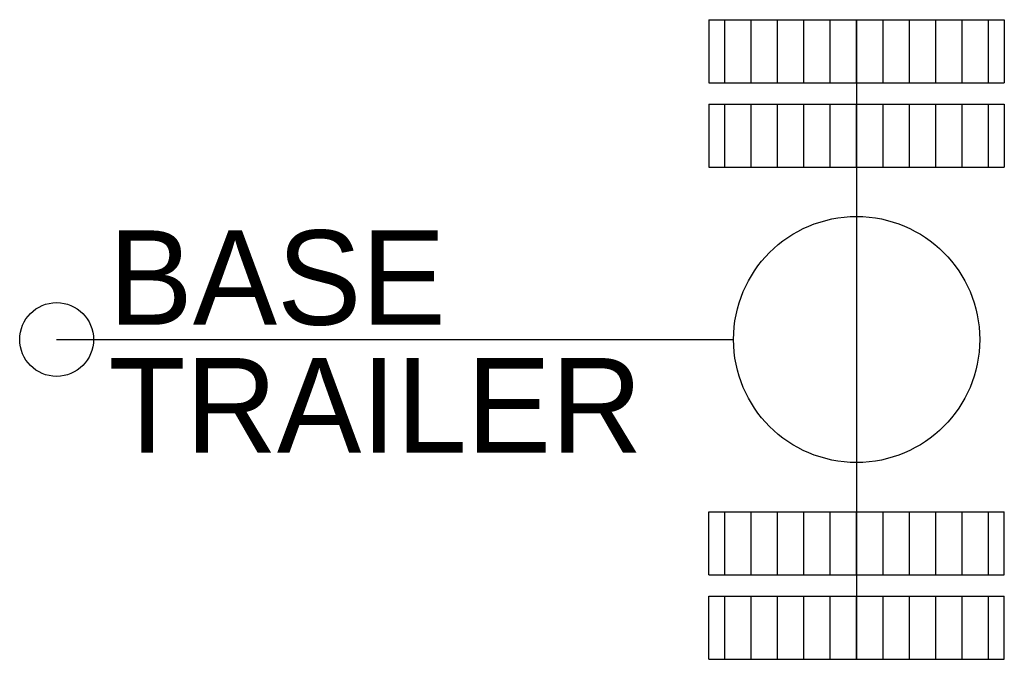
# Model space of a CAD drawing. Extents: x -0.15 to 3.85, y -1.3 to 1.3.
import ezdxf

# ---------------------------------------------------------------- set-up
doc = ezdxf.new("R2010")
doc.units = 0
doc.header["$MEASUREMENT"] = 0
doc.layers.get('0').update_dxf_attribs({"linetype": 'CONTINUOUS'})

msp = doc.modelspace()

# ---------------------------------------------------------------- hatches: boundary and pattern name
h = msp.add_hatch()
h.set_pattern_fill('ANSI31', color=0, scale=0.857143, angle=45, style=0)
h.set_pattern_definition([(90, (86.39286, 171.61429), (-0.10714286, 2e-17), [])])
h.paths.add_polyline_path([(3.85, 1.3), (2.65, 1.3), (2.65, 1.0429), (3.85, 1.0429)])
h = msp.add_hatch()
h.set_pattern_fill('ANSI31', color=0, scale=0.857143, angle=45, style=0)
h.set_pattern_definition([(90, (80.82143, 171.27143), (-0.10714286, 2e-17), [])])
h.paths.add_polyline_path([(3.85, 0.9571), (2.65, 0.9571), (2.65, 0.7), (3.85, 0.7)])
h = msp.add_hatch()
h.set_pattern_fill('ANSI31', color=0, scale=0.857143, angle=45, style=0)
h.set_pattern_definition([(270, (80.82143, -171.27143), (-0.10714286, -2e-17), [])])
h.paths.add_polyline_path([(3.85, -0.9571), (2.65, -0.9571), (2.65, -0.7), (3.85, -0.7)])
h = msp.add_hatch()
h.set_pattern_fill('ANSI31', color=0, scale=0.857143, angle=45, style=0)
h.set_pattern_definition([(270, (86.39286, -171.61429), (-0.10714286, -2e-17), [])])
h.paths.add_polyline_path([(3.85, -1.3), (2.65, -1.3), (2.65, -1.0429), (3.85, -1.0429)])

# ---------------------------------------------------------------- linework, layer by layer
at = {"color": 0}
for p, q in [((2.65, 1.3), (3.85, 1.3)), ((2.65, 1.3), (2.65, 1.0429)), ((3.25, 1.3), (3.25, -1.3)), ((3.85, 1.3), (3.85, 1.0429)), ((2.65, 1.0429), (3.85, 1.0429)), ((2.65, 0.9571), (3.85, 0.9571)), ((2.65, 0.9571), (2.65, 0.7)), ((3.85, 0.9571), (3.85, 0.7)), ((2.65, 0.7), (3.85, 0.7)), ((0, 0), (2.75, 0)), ((2.65, -0.7), (3.85, -0.7)), ((2.65, -0.9571), (2.65, -0.7)), ((3.85, -0.9571), (3.85, -0.7)), ((2.65, -0.9571), (3.85, -0.9571)), ((2.65, -1.0429), (3.85, -1.0429)), ((2.65, -1.3), (2.65, -1.0429)), ((3.85, -1.3), (3.85, -1.0429)), ((2.65, -1.3), (3.85, -1.3))]:
    msp.add_line(p, q, dxfattribs=at)
for centre, radius in [((3.25, 0), 0.5), ((0, 0), 0.15)]:
    msp.add_circle(centre, radius, dxfattribs=at)

# ---------------------------------------------------------------- texts
at = {"color": 0, "flags": 1}
for tag, p in [('BASE', (0.2108, 0.0598)), ('TRAILER', (0.2108, -0.4595))]:
    msp.add_attdef(tag, p, '3.25', height=0.384, dxfattribs=at)

doc.saveas('drawing.dxf')
